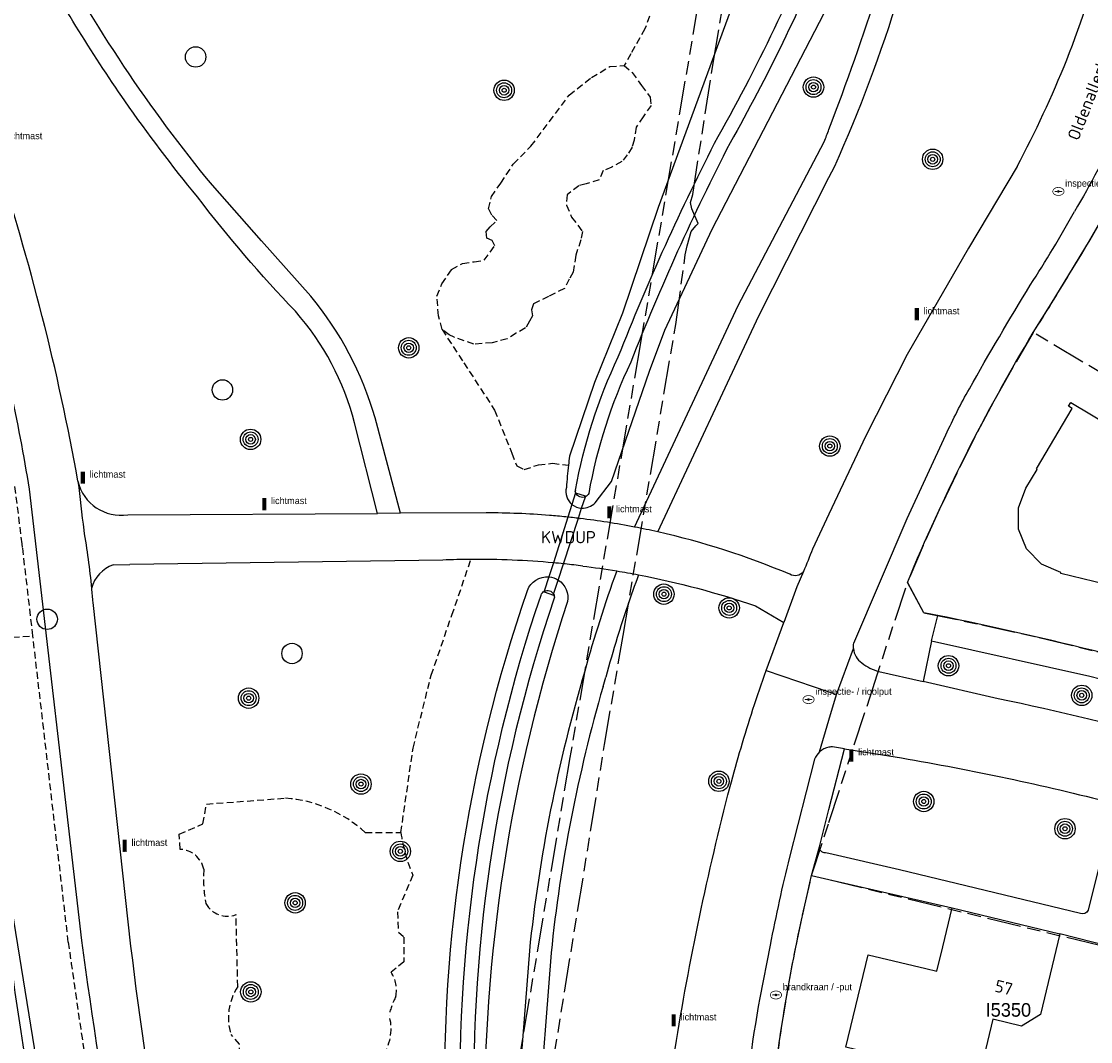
# Model space of a CAD drawing. Extents: x 168491 to 169507, y 481494 to 482503.
# Tile 29 of 108: x 168941 to 169019, y 481886 to 481961. Entities that reach past the tile are written whole.
import ezdxf
from ezdxf.enums import TextEntityAlignment as Align

# ---------------------------------------------------------------- set-up
doc = ezdxf.new("R2010")
doc.units = 0
doc.header["$LTSCALE"] = 0.5
doc.linetypes.add('KAD', pattern=[12, 5, -1, 2, -1, 2, -1])
doc.linetypes.add('STIPPELFIJN', pattern=[1.5, 1, -0.5])
doc.layers.get('0').update_dxf_attribs({"linetype": 'CONTINUOUS'})
for name, color, linetype in [('G01', 3, 'KAD'), ('G_BTD', 3, 'CONTINUOUS'), ('G_KWDUPM1', 7, 'CONTINUOUS'), ('G_OWT', 7, 'CONTINUOUS'), ('G_PNDMV', 1, 'CONTINUOUS'), ('G_WGD', 2, 'CONTINUOUS'), ('G_WTD', 4, 'CONTINUOUS'), ('KWDUP', 7, 'CONTINUOUS'), ('NAR', 7, 'CONTINUOUS'), ('ORL', 7, 'CONTINUOUS'), ('PPAL', 7, 'CONTINUOUS'), ('PPUT', 7, 'CONTINUOUS'), ('PSTM', 170, 'CONTINUOUS'), ('PVGO', 7, 'CONTINUOUS'), ('Z01', 2, 'CONTINUOUS')]:
    doc.layers.add(name, color=color, linetype=linetype)
doc.styles.add('ISO', font='isocpeur.ttf', dxfattribs={"height": 1})

# ---------------------------------------------------------------- blocks, each defined once
blk = doc.blocks.new('BOOM')
at = {"color": 0}
for radius in [0.75, 0.55, 0.35, 0.15]:
    blk.add_circle((0, 0), radius, dxfattribs=at)
blk = doc.blocks.new('SPEELOBJ')
at = {"color": 0, "linetype": 'Continuous'}
blk.add_circle((0, 0), 0.75, dxfattribs=at)
at = {"color": 0, "flags": 2}
blk.add_attdef('SPEELOBJECT', (1.45, 0), '', height=1, dxfattribs=at)
blk = doc.blocks.new('PAAL')
at = {"linetype": 'ByBlock', "lineweight": -2}
h = blk.add_hatch(color=0, dxfattribs=at)
h.dxf.hatch_style = 1
h.paths.add_polyline_path([(0.15, 0.8), (-0.15, 0.8), (-0.15, -0.1), (0, -0.1, -0.414214), (-0.1, 0, -1), (0.1, 0, -0.414214), (0, -0.1), (0.15, -0.1)])
at = {"linetype": 'ByBlock', "lineweight": -2, "true_color": 0x681648}
h = blk.add_hatch(color=219, dxfattribs=at)
h.dxf.hatch_style = 1
h.paths.add_polyline_path([(-0.1, 0, 1), (0.1, 0, 1)])
at = {"color": 0, "linetype": 'ByBlock', "lineweight": -2}
blk.add_attdef('PAAL', (0.5, 0.35), '', height=0.5, dxfattribs=at)
blk = doc.blocks.new('KUNSTOBJ')
at = {"color": 0}
blk.add_circle((0, 0), 0.75, dxfattribs=at)
at = {"color": 0, "flags": 2}
blk.add_attdef('KUNSTOBJECT', (1.45, 0), '', height=1, dxfattribs=at)
blk = doc.blocks.new('put')
at = {"linetype": 'ByBlock', "lineweight": -2}
h = blk.add_hatch(color=0, dxfattribs=at)
h.dxf.hatch_style = 1
edge = h.paths.add_edge_path()
edge.add_spline(control_points=[(0.442, 0), (0.442, 0.043), (0.43, 0.087), (0.364, 0.201), (0.283, 0.258), (0.091, 0.323), (-0.019, 0.329), (-0.222, 0.288), (-0.313, 0.241), (-0.416, 0.124), (-0.441, 0.064), (-0.443, -0.058), (-0.419, -0.119), (-0.335, -0.218), (-0.276, -0.257), (-0.097, -0.325), (0.037, -0.332), (0.27, -0.27), (0.37, -0.201), (0.433, -0.076), (0.442, -0.038), (0.442, 0)], knot_values=[0, 0, 0, 0, 0.380029, 0.380029, 1.118666, 1.118666, 1.857303, 1.857303, 2.59594, 2.59594, 3.13294, 3.13294, 3.66994, 3.66994, 4.20694, 4.20694, 5.079565, 5.079565, 5.952189, 5.952189, 6.283185, 6.283185, 6.283185, 6.283185], degree=3, periodic=0)
edge = h.paths.add_edge_path(flags=16)
edge.add_ellipse((0, 0), major_axis=(0.392, 0), ratio=0.689655, start_angle=0, end_angle=360)
h = blk.add_hatch(color=0, dxfattribs=at)
h.dxf.hatch_style = 1
h.paths.add_polyline_path([(-0.1, 0, -0.096396), (-0.093, 0.037), (-0.25, 0.037, 1), (-0.25, -0.037), (-0.093, -0.037, -0.096396)])
at = {"linetype": 'ByBlock', "lineweight": -2, "true_color": 0x681648}
h = blk.add_hatch(color=219, dxfattribs=at)
h.dxf.hatch_style = 1
h.paths.add_polyline_path([(0.1, 0, 1), (-0.1, 0, 1)])
at = {"linetype": 'ByBlock', "lineweight": -2}
h = blk.add_hatch(color=0, dxfattribs=at)
h.dxf.hatch_style = 1
h.paths.add_polyline_path([(0.25, 0.037), (0.093, 0.037, -0.096396), (0.1, 0, -0.096396), (0.093, -0.037), (0.25, -0.037, 1)])
at = {"color": 0, "linetype": 'ByBlock', "lineweight": -2}
blk.add_attdef('PUT', (0.5, 0.35), '', height=0.5, dxfattribs=at)

msp = doc.modelspace()

# ---------------------------------------------------------------- linework, layer by layer
at = {"layer": 'G01'}
for p, q in [((169039.294, 481923.552), (169015.033, 481938.034)), ((168998.722, 481898.101), (169000, 481897.7914)), ((169000, 481897.7914), (169027.466, 481891.137))]:
    msp.add_line(p, q, dxfattribs=at)
for points in [[(168996.984, 482000), (168995.268, 481989.709), (168990.409, 481962.417), (168986.108, 481937.126), (168980.942, 481906.782), (168975.211, 481872.776), (168970.52, 481843.704), (168961.344, 481786.108), (168960.197, 481777.605), (168960.009, 481775.442), (168960.133, 481774.419), (168960.529, 481773.82), (168962.39, 481772.972), (168969.483, 481770.364), (168976.569, 481768.281), (168980.722, 481767.148), (168995.718, 481763.77), (168999.148, 481760.593), (169000, 481757.5201)], [(168978.627, 481877.676), (168983.496, 481907.737), (168984.853, 481915.744), (168988.731, 481938.618), (168989.428, 481943.744), (168989.559, 481944.406), (168989.873, 481945.468), (168990.217, 481945.885), (168990.381, 481946.051), (168989.916, 481947.115), (168989.816, 481947.583), (168989.973, 481948.18), (168991.47, 481957.829), (168995.981, 481983.954)], [(169015.033, 481938.034), (169016.36, 481940.144), (169017.652, 481942.277), (169018.907, 481944.322), (169020.099, 481946.404), (169021.228, 481948.521), (169022.291, 481950.672)], [(169015.033, 481938.034), (169013.544, 481935.495), (169012.109, 481932.925), (169010.729, 481930.324), (169009.405, 481927.695), (169008.137, 481925.038), (169006.926, 481922.355), (169005.773, 481919.647)], [(169000, 481902.0067), (169003, 481911.175), (169005.773, 481919.647)], [(169005.773, 481919.647), (169006.983, 481917.419), (169011.237, 481916.54), (169015.477, 481915.591), (169019.7, 481914.574), (169023.906, 481913.488), (169028.094, 481912.333), (169032.263, 481911.11)], [(168998.722, 481898.101), (169000, 481902.0067)], [(168995.651, 481880.369), (168996.003, 481883.35), (168996.419, 481886.322), (168996.899, 481889.285), (168997.443, 481892.236), (168998.051, 481895.176), (168998.722, 481898.101)]]:
    msp.add_lwpolyline(points, dxfattribs=at)
at = {"layer": 'G_BTD', "linetype": 'STIPPELFIJN', "lineweight": -3, "transparency": 33554687}
for points in [[(168997.019, 481982.377), (168995.795, 481982.191), (168994.543, 481982.001), (168993.815, 481980.878), (168993.091, 481979.164), (168992.767, 481978.376), (168991.396, 481977.615), (168991.021, 481974.552), (168990.379, 481971.735), (168989.479, 481968.966), (168988.798, 481966.873), (168987.906, 481964.364), (168987.058, 481962.005), (168986.463, 481960.354), (168985.419, 481958.519), (168984.932, 481957.662)], [(168971.534, 481938.253), (168971.275, 481939.246), (168971.158, 481940.709), (168971.529, 481941.599), (168972.233, 481942.664), (168973.04, 481943.112), (168973.9, 481943.237), (168974.624, 481943.342), (168975.416, 481944.41), (168975.222, 481944.8), (168974.835, 481944.978), (168974.775, 481945.445), (168975.076, 481945.81), (168975.57, 481946.256), (168975.197, 481946.656), (168974.957, 481947.116), (168975.17, 481948.019), (168975.85, 481949.007), (168976.772, 481950.41), (168978.071, 481951.736), (168979.423, 481953.529), (168980.891, 481955.481), (168982.519, 481956.774), (168983.869, 481957.579), (168984.932, 481957.662)], [(168984.932, 481957.662), (168985.518, 481957.154), (168986.211, 481956.206), (168986.84, 481955.346), (168986.916, 481954.73), (168986.342, 481953.9), (168985.811, 481953.127), (168985.673, 481952.185), (168985.512, 481951.648), (168985.165, 481951.098), (168984.755, 481950.593), (168984.025, 481950.185), (168983.396, 481949.937), (168983.097, 481949.256), (168982.134, 481948.974), (168981.606, 481948.82), (168980.727, 481948.16), (168980.682, 481947.404), (168981.067, 481946.515), (168981.867, 481945.449), (168981.752, 481944.839), (168981.364, 481943.705), (168981.184, 481942.466), (168980.897, 481941.953), (168980.531, 481941.268), (168979.365, 481940.685), (168978.255, 481940.13), (168978.108, 481939.689), (168978.2, 481939.244), (168977.97, 481938.86), (168977.67, 481938.362), (168976.988, 481937.971), (168976.316, 481937.556), (168975.223, 481937.279), (168973.868, 481937.171), (168972.436, 481937.679), (168972.057, 481937.861), (168971.534, 481938.253)], [(168971.534, 481938.253), (168973.129, 481935.807), (168975.401, 481932.324), (168976.666, 481929.151), (168977.036, 481928.222), (168977.583, 481927.948), (168978.618, 481928.304), (168979.656, 481928.411), (168980.833, 481928.277)], [(168939.709, 481928.752), (168936.469, 481928.583), (168936.557, 481926.915), (168938.137, 481919.801), (168939.191, 481915.586), (168941.428, 481915.713)], [(168940.675, 481922.212), (168940.64, 481922.48), (168940.083, 481926.91)], [(168941.428, 481915.713), (168940.675, 481922.212)], [(168968.505, 481901.264), (168969.4, 481907.473), (168970.733, 481912.832), (168972.253, 481917.247), (168973.663, 481921.343)], [(168944.037, 481893.198), (168941.428, 481915.713)], [(168952.26, 481900.018), (168952.198, 481901.139), (168953.944, 481901.887), (168954.193, 481903.352), (168960.024, 481903.788)], [(168965.886, 481901.264), (168968.505, 481901.264)], [(168969.378, 481898.117), (168968.256, 481895.437), (168968.318, 481893.941), (168968.724, 481893.567), (168968.724, 481891.76), (168967.788, 481890.981)], [(168956.505, 481889.929), (168956.376, 481895.219)], [(168956.567, 481882.668), (168956.63, 481885.691), (168956.006, 481886.407)]]:
    msp.add_lwpolyline(points, dxfattribs=at)
for points in [[(168960.024, 481903.788, -0.1657819), (168965.886, 481901.264)], [(168968.505, 481901.264, 0.0651522), (168969.378, 481898.117)], [(168954.006, 481898.553, 0.3441377), (168952.26, 481900.018)], [(168954.162, 481896.029, -0.0689198), (168954.006, 481898.553)], [(168956.376, 481895.219, -0.373052), (168954.162, 481896.029)], [(168945.272, 481884.689, -0.004836), (168944.037, 481893.198)], [(168967.788, 481890.981, -0.1941901), (168968.131, 481889.204)], [(168956.006, 481886.407, -0.2256989), (168956.505, 481889.929)], [(168968.131, 481889.204, 0.0589681), (168967.632, 481887.833)], [(168967.632, 481887.833, -0.2221783), (168967.23, 481884.943)]]:
    msp.add_lwpolyline(points, format="xyb", dxfattribs=at)
at = {"layer": 'G_KWDUPM1', "linetype": 'Continuous', "lineweight": 25, "transparency": 33554687}
for points in [[(168981.355, 481926.231), (168981.088, 481925.391)], [(168981.377, 481926.224), (168981.355, 481926.231)], [(168982.077, 481925.954), (168982.091, 481925.997), (168981.377, 481926.224)], [(168981.802, 481925.109), (168982.077, 481925.954)], [(168981.088, 481925.391), (168980.79, 481924.454)], [(168981.561, 481924.367), (168981.802, 481925.109)], [(168980.79, 481924.454), (168979.721, 481921.09)], [(168980.473, 481921.018), (168981.561, 481924.367)], [(168979.721, 481921.09), (168979.393, 481920.06)], [(168980.084, 481919.824), (168980.473, 481921.018)], [(168979.393, 481920.06), (168979.057, 481919.002)], [(168979.745, 481918.779), (168980.084, 481919.824)], [(168979.057, 481919.002), (168979.04, 481918.948), (168979.723, 481918.712), (168979.745, 481918.779)]]:
    msp.add_lwpolyline(points, dxfattribs=at)
at = {"layer": 'G_OWT', "linetype": 'Continuous', "lineweight": 25, "transparency": 33554687}
for points in [[(168997.415, 481982.367), (168997.454, 481981.906), (168996.014, 481970.61), (168987.434, 481947.213), (168984.8, 481939.463), (168982.757, 481934.345), (168980.911, 481928.923)], [(168982.792, 481925.515), (168984.01, 481927.072), (168986.788, 481935.189), (168987.927, 481938.192), (168991.412, 481945.619), (169000, 481962.1841)], [(168932.54, 481941.296), (168934.626, 481933.733), (168936.858, 481920.695), (168939.599, 481897.244), (168944.423, 481867.566), (168951.305, 481839.526), (168957.224, 481817.061), (168960.222, 481805.012)]]:
    msp.add_lwpolyline(points, dxfattribs=at)
for points in [[(168980.911, 481928.923, 0.0030515), (168980.833, 481928.277)], [(168980.833, 481928.277, 0.0102878), (168980.678, 481926.63)], [(168980.678, 481926.63, 0.2856799), (168981.088, 481925.391)], [(168981.088, 481925.391, 0.1591735), (168981.802, 481925.109)], [(168981.802, 481925.109, 0.2287502), (168982.792, 481925.515)], [(168977.82, 481919.06, -0.3393409), (168979.393, 481920.06)], [(168979.393, 481920.06, -0.1191089), (168980.084, 481919.824)], [(168980.084, 481919.824, -0.3088221), (168980.76, 481918.237)], [(168971.807, 481878.434, -0.093118), (168977.82, 481919.06)], [(168980.76, 481918.237, 0.0828888), (168974.653, 481878.799)]]:
    msp.add_lwpolyline(points, format="xyb", dxfattribs=at)
at = {"layer": 'G_PNDMV', "linetype": 'Continuous', "lineweight": 25, "transparency": 33554687}
for points in [[(169028.256, 481925.995), (169023.695, 481918.35), (169023.421, 481918.512), (169023.537, 481918.729), (169017.055, 481920.3), (169017.072, 481920.368), (169015.649, 481920.996), (169014.546, 481922.116), (169013.942, 481923.563), (169013.94, 481925.127), (169014.484, 481926.594), (169015.32, 481927.965), (169015.263, 481928.003), (169017.902, 481932.445), (169017.63, 481932.61), (169017.798, 481932.883), (169022.6, 481930.025)], [(169016.977, 481893.798), (169015.553, 481887.876), (169014.161, 481887.016), (169012.061, 481887.521), (169011.002, 481883.116), (169001.247, 481885.461), (169002.892, 481892.275), (169007.133, 481891.252), (169007.947, 481891.055), (169008.379, 481892.843), (169009.073, 481895.721)], [(169009.073, 481895.721), (169016.977, 481893.798)]]:
    msp.add_lwpolyline(points, dxfattribs=at)
at = {"layer": 'G_WGD', "linetype": 'Continuous', "lineweight": 25, "transparency": 33554687}
for points in [[(168954.632, 481948.856, -0.0486683), (168942.504, 481966.989)], [(169017.5, 481958.087, 0.0218107), (169020.492, 481966.886)], [(168948.202, 481955.058, -0.0289879), (168941.313, 481966.276)], [(169000, 481952.9606, 0.0123948), (169003.657, 481963.336)], [(169000.423, 481950.267, 0.0309337), (169005.163, 481962.867)], [(169013.841, 481950.231, 0.0256042), (169017.5, 481958.087)], [(168953.536, 481948.004, -0.019359), (168948.202, 481955.058)], [(168999.655, 481952.06, 0.0010864), (169000, 481952.9606, 0.0010864)], [(168944.743, 481927.088, 0.0358363), (168938.636, 481951.115)], [(169017.652, 481942.277, 0.0303797), (169022.291, 481950.672)], [(168960.741, 481939.589, -0.0276595), (168953.536, 481948.004)], [(169015.033, 481938.034, 0.0081853), (169017.652, 481942.277)], [(168941.185, 481926.5, 0.0252296), (168937.948, 481941.375)], [(168966.609, 481931.748, 0.1044473), (168961.872, 481940.696)], [(168965.099, 481931.382, 0.1174156), (168960.741, 481939.589)], [(169005.773, 481919.647, -0.0372985), (169015.033, 481938.034)], [(168944.743, 481927.088, 0.3932272), (168948.412, 481924.633)], [(168979.432, 481924.579, 0.0204454), (168974.787, 481924.764)], [(168980.635, 481924.469, 0.0050216), (168979.432, 481924.579)], [(168981.645, 481924.357, 0.0039123), (168980.635, 481924.469)], [(168985.692, 481923.724, 0.0175047), (168981.693, 481924.352)], [(168997.113, 481920.247, 0.0446031), (168987.406, 481923.366)], [(168998.794, 481922.099, 0.0024973), (168998.128, 481920.443)], [(168973.663, 481921.343, 0.0081995), (168971.588, 481921.296)], [(168979.721, 481921.09, 0.0242645), (168973.663, 481921.343)], [(168980.473, 481921.018, 0.0026354), (168979.721, 481921.09)], [(168981.883, 481920.858, 0.0053068), (168980.581, 481921.007)], [(168947.337, 481920.952, 0.2434825), (168945.741, 481919.214)], [(168981.883, 481920.858, -0.0095693), (168984.384, 481920.496)], [(168984.384, 481920.496, 0.0209957), (168982.033, 481913.119)], [(168985.989, 481920.209, 0.0134389), (168984.425, 481915.596)], [(168985.989, 481920.209, -0.0353235), (168994.596, 481917.919)], [(168998.128, 481920.443, -0.3705155), (168997.113, 481920.247)], [(168945.741, 481919.214, -0.0038627), (168945.829, 481918.186)], [(169008, 481917.216, 0.0011344), (169006.983, 481917.419)], [(169032.263, 481911.11, 0.0234882), (169008, 481917.216)], [(168984.425, 481915.596, 0.0086412), (168983.578, 481912.68)], [(168982.033, 481913.119, 0.0462787), (168977.959, 481892.546)], [(168994.41, 481910.325, -0.0069338), (168995.382, 481913.173)], [(169019.192, 481912.747, -0.0132172), (169031.141, 481909.475)], [(168983.375, 481911.988, 0.0447681), (168979.558, 481892.402)], [(169025.701, 481907.831, 0.0204025), (169012.46, 481911.085)], [(168992.725, 481904.637, -0.0134985), (168994.41, 481910.325)], [(169005.328, 481906.745, -0.0206215), (169020.844, 481903.439)], [(168988.674, 481885.346, -0.0233818), (168992.725, 481904.637)], [(168999.735, 481899.768, -0.4269529), (168999.294, 481900.217)], [(168999.735, 481899.768, -0.4269529), (168999.294, 481900.217)], [(168995.651, 481880.369, -0.0324312), (168998.722, 481898.101)], [(169019.069, 481895.537, -0.3673517), (169018.499, 481895.3)], [(168951.034, 481858.922, -0.0190434), (168945.029, 481893.323)], [(168948.62, 481892.908, 0.0276565), (168954.493, 481859.754)]]:
    msp.add_lwpolyline(points, format="xyb", dxfattribs=at)
at = {"layer": 'G_WGD', "lineweight": -3, "transparency": 33554687}
for points in [[(169021.289, 481953.135, -0.0297696), (169018.072, 481946.934)], [(169014.814, 481941.51, 0.0158834), (169018.072, 481946.934)], [(169010.331, 481933.893, -0.0095859), (169014.814, 481941.51)], [(169008.609, 481930.509, -0.023556), (169010.331, 481933.893)], [(168944.743, 481927.088, -0.0035928), (168945.168, 481923.487)], [(168945.168, 481923.487, -0.0194203), (168945.741, 481919.214)], [(168987.406, 481923.366, 0.006942), (168985.692, 481923.724)], [(168984.384, 481920.496, -0.0067492), (168985.989, 481920.209)], [(169001.804, 481914.784, -0.0718313), (169001.827, 481915.188)], [(169001.804, 481914.784, 0.2235359), (169002.419, 481913.725)], [(169002.419, 481913.725, 0.1042479), (169003.665, 481913.109)], [(168943.793, 481825.95, -0.0528203), (168927.553, 481909.252)], [(168999.314, 481907.197, 0.1203703), (168998.948, 481906.649)], [(169000, 481907.5322, 0.1425801), (168999.314, 481907.197)], [(169000.253, 481907.552, 0.0465476), (169000, 481907.5322, 0.0465476)], [(168997.085, 481899.435, 0.0117484), (168995.673, 481892.977)], [(168994.909, 481889.099, 0.0222808), (168993.548, 481878.823)]]:
    msp.add_lwpolyline(points, format="xyb", dxfattribs=at)
at = {"layer": 'G_WGD', "linetype": 'Continuous', "lineweight": 25, "transparency": 33554687}
for points in [[(168985.692, 481923.724), (168993.312, 481940.01), (168999.655, 481952.06)], [(169000, 481949.4324), (169000.423, 481950.267)], [(169013.841, 481950.231), (169010.259, 481944.23), (169005.756, 481936.422), (169002.705, 481930.43), (169000, 481924.668)], [(168987.406, 481923.366), (168994.84, 481939.251), (169000, 481949.4324)], [(168961.872, 481940.696), (168958.252, 481944.776), (168954.632, 481948.856)], [(168966.772, 481924.724), (168965.099, 481931.382)], [(168968.469, 481924.733), (168966.609, 481931.748)], [(168945.029, 481893.323), (168941.185, 481926.5)], [(168948.412, 481924.633), (168966.772, 481924.724)], [(168974.787, 481924.764), (168968.469, 481924.733)], [(168981.645, 481924.357), (168981.669, 481924.354), (168981.693, 481924.352)], [(169000, 481924.668), (168998.794, 481922.099)], [(168947.337, 481920.952), (168948.555, 481920.97)], [(168971.588, 481921.296), (168948.555, 481920.97)], [(168980.581, 481921.007), (168980.473, 481921.018)], [(169006.983, 481917.419), (169005.773, 481919.647)], [(168945.829, 481918.186), (168948.62, 481892.908)], [(168994.596, 481917.919), (168996.683, 481916.712)], [(168995.382, 481913.173), (168996.683, 481916.712)], [(169007.54, 481915.365), (169006.92, 481912.36)], [(169007.54, 481915.365), (169019.192, 481912.747)], [(168983.375, 481911.988), (168983.476, 481912.334), (168983.578, 481912.68)], [(169012.46, 481911.085), (169006.92, 481912.36)], [(169000, 481902.9531), (169001.15, 481907.41)], [(169001.15, 481907.41), (169005.328, 481906.745)], [(168999.294, 481900.217), (169000, 481902.9531)], [(169000, 481899.707), (168999.735, 481899.768)], [(169018.499, 481895.3), (169005.179, 481898.515), (169000, 481899.707)], [(169019.88, 481898.811), (169019.069, 481895.537)], [(168998.722, 481898.101), (169000, 481897.8072)], [(169000, 481897.8072), (169009.073, 481895.721)], [(169028.933, 481895.883), (169027.495, 481891.23), (169027.466, 481891.137), (169016.977, 481893.798)], [(168977.959, 481892.546), (168976.996, 481880.061)], [(168979.558, 481892.402), (168978.609, 481880.102)]]:
    msp.add_lwpolyline(points, dxfattribs=at)
at = {"layer": 'G_WGD', "lineweight": -3, "transparency": 33554687}
for points in [[(169001.827, 481915.188), (169005.756, 481924.343), (169008.609, 481930.509)], [(168968.469, 481924.733), (168966.772, 481924.724)], [(168998.128, 481920.443), (168997.63, 481919.32), (168996.683, 481916.712)], [(169007.54, 481915.365), (169008, 481917.216)], [(169000.554, 481911.413), (169001.804, 481914.784)], [(168995.382, 481913.173), (169000, 481911.6015)], [(169003.665, 481913.109), (169006.92, 481912.36)], [(169000, 481911.6015), (169000.554, 481911.413)], [(169000, 481909.5294), (169000.554, 481911.413)], [(168999.314, 481907.197), (169000, 481909.5294)], [(169001.15, 481907.41), (169000.253, 481907.552)], [(169001.15, 481907.41), (169000.253, 481907.552)], [(168998.948, 481906.649), (168997.085, 481899.435)], [(168998.722, 481898.101), (168999.294, 481900.217)], [(168995.673, 481892.977), (168994.909, 481889.099)]]:
    msp.add_lwpolyline(points, dxfattribs=at)
at = {"layer": 'G_WTD', "linetype": 'Continuous', "lineweight": 25, "transparency": 33554687}
for points in [[(168991.845, 481952.447, 0.0376886), (169000, 481969.7175, 0.0376886)], [(169000, 481966.9928, -0.0327273), (168992.725, 481951.97)], [(168984.5, 481936.244, -0.0253817), (168991.845, 481952.447)], [(168992.725, 481951.97, 0.0255086), (168985.418, 481935.847)], [(168981.351, 481926.435, -0.0655692), (168984.5, 481936.244)], [(168985.418, 481935.847, 0.0659765), (168982.323, 481926.193)], [(168981.377, 481926.224, -0.0674878), (168981.339, 481926.37)], [(168982.077, 481925.954, -0.4227749), (168981.377, 481926.224)], [(168982.323, 481926.193, -0.1670053), (168982.077, 481925.954)], [(168972.936, 481878.858, -0.091179), (168978.819, 481918.724)], [(168978.819, 481918.724, -0.1861301), (168979.057, 481919.002)], [(168979.057, 481919.002, -0.4228282), (168979.745, 481918.779)], [(168979.745, 481918.779, -0.1516059), (168979.79, 481918.481)], [(168979.79, 481918.481, 0.0914181), (168973.937, 481878.85)], [(168938.343, 481904.966, 0.0285198), (168942.745, 481874.163)]]:
    msp.add_lwpolyline(points, format="xyb", dxfattribs=at)
msp.add_lwpolyline([(168981.351, 481926.435), (168981.339, 481926.37)], dxfattribs=at)

# ---------------------------------------------------------------- block references
at = {"layer": 'PPAL', "linetype": 'Continuous', "lineweight": 13, "transparency": 33554687}
for p in [(168938.98, 481951.894), (169006.463, 481939.021), (168945.105, 481927.005), (168958.449, 481925.061), (168983.832, 481924.455), (169001.645, 481906.579), (168948.181, 481899.925), (168988.583, 481887.094)]:
    msp.add_blockref('PAAL', p, dxfattribs=at).add_auto_attribs({'PAAL': 'lichtmast'})
at = {"layer": 'PPUT', "linetype": 'Continuous', "lineweight": 13, "transparency": 33554687}
for p, values in [((169016.88, 481948.403), {'PUT': 'inspectie- / rioolput'}), ((168998.496, 481911.035), {'PUT': 'inspectie- / rioolput'}), ((168998.496, 481911.035), {'PUT': 'inspectie- / rioolput'}), ((168996.1, 481889.31), {'PUT': 'brandkraan / -put'}), ((168996.1, 481889.31), {'PUT': 'brandkraan / -put'})]:
    msp.add_blockref('put', p, dxfattribs=at).add_auto_attribs(values)
at = {"layer": 'PSTM', "linetype": 'Continuous', "lineweight": 0, "transparency": 33554687}
for name, p in [('SPEELOBJ', (168953.404, 481958.292)), ('SPEELOBJ', (168955.375, 481933.804)), ('KUNSTOBJ', (168942.478, 481916.94)), ('SPEELOBJ', (168960.494, 481914.425))]:
    msp.add_blockref(name, p, dxfattribs=at)
at = {"layer": 'PVGO', "linetype": 'Continuous', "lineweight": 0, "transparency": 33554687}
for p in [(168976.101, 481955.842), (168998.861, 481956.075), (169007.631, 481950.767), (168969.082, 481936.904), (168957.448, 481930.17), (169000.065, 481929.676), (169000.065, 481929.676), (168987.857, 481918.787), (168992.659, 481917.777), (169008.796, 481913.525), (168957.303, 481911.14), (169018.598, 481911.346), (168965.568, 481904.821), (168991.901, 481905.025), (169006.976, 481903.538), (169017.366, 481901.538), (168968.463, 481899.873), (168960.724, 481896.085), (168957.463, 481889.535)]:
    msp.add_blockref('BOOM', p, dxfattribs=at)

# ---------------------------------------------------------------- texts
at = {"layer": 'KWDUP', "linetype": 'Continuous', "lineweight": 70, "transparency": 33554687, "style": 'ISO'}
msp.add_text('KWDUP', height=0.9, dxfattribs=at).set_placement((168980.833, 481922.976), align=Align.MIDDLE_CENTER)
at = {"layer": 'NAR', "linetype": 'Continuous', "lineweight": 25, "transparency": 33554687, "style": 'ISO'}
msp.add_text('57', height=0.9, rotation=346.3, dxfattribs=at).set_placement((169012.865, 481889.858), align=Align.MIDDLE_CENTER)
at = {"layer": 'ORL', "linetype": 'Continuous', "lineweight": 25, "transparency": 33554687, "style": 'ISO'}
msp.add_text('Oldenallerhout', height=0.9, rotation=68.8, dxfattribs=at).set_placement((169019.383, 481955.99), align=Align.MIDDLE_CENTER)
at = {"layer": 'Z01', "ltscale": 0.5}
msp.add_text('I5350', height=1, dxfattribs=at).set_placement((169011.5262, 481887.7125))

doc.saveas('drawing.dxf')
